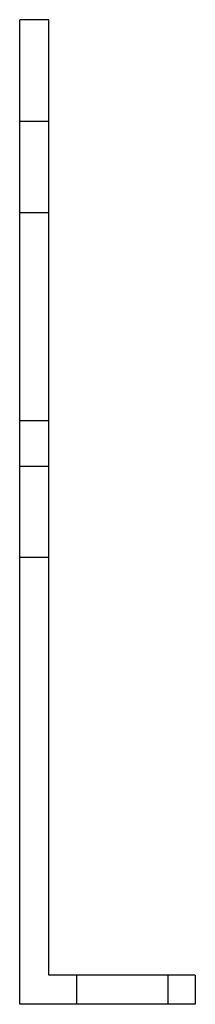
# Model space of a CAD drawing. Header units: millimetres. Extents: x -12 to 12, y -68 to 68.
import ezdxf

# ---------------------------------------------------------------- set-up
doc = ezdxf.new("R2010")
doc.units = ezdxf.units.MM
doc.layers.add('HIDDEN', color=7, linetype='Continuous')
doc.layers.add('THICK', color=7, linetype='Continuous')

msp = doc.modelspace()

# ---------------------------------------------------------------- linework, layer by layer
at = {"layer": 'HIDDEN'}
for p, q in [((-12, 67.5), (-12, 67.5)), ((-12, 67.5), (-12, 67.5)), ((-8, 67.5), (-8, 67.5)), ((-8, 67.5), (-8, 67.5)), ((-8, 53.52), (-12, 53.52)), ((-8, 53.52), (-12, 53.52)), ((-8, 41.02), (-12, 41.02)), ((-8, 41.02), (-12, 41.02)), ((-8, 12.5), (-12, 12.5)), ((-8, 6.25), (-12, 6.25)), ((-8, -6.25), (-12, -6.25)), ((-8, -63.5), (-8, -63.5)), ((-4.25, -63.5), (-4.25, -67.5)), ((-4.25, -63.5), (-4.25, -67.5)), ((-4.25, -63.5), (-4.25, -67.5)), ((8.25, -63.5), (8.25, -67.5)), ((8.25, -63.5), (8.25, -67.5)), ((8.25, -63.5), (8.25, -67.5)), ((12, -63.5), (12, -63.5)), ((-12, -67.5), (-12, -67.5)), ((12, -67.5), (12, -67.5))]:
    msp.add_line(p, q, dxfattribs=at)
at = {"layer": 'THICK'}
for p, q in [((-8, 67.5), (-12, 67.5)), ((-12, -67.5), (-12, 67.5)), ((-8, -63.5), (-8, 67.5)), ((12, -63.5), (-8, -63.5)), ((12, -63.5), (12, -67.5)), ((12, -67.5), (-12, -67.5))]:
    msp.add_line(p, q, dxfattribs=at)

doc.saveas('drawing.dxf')
